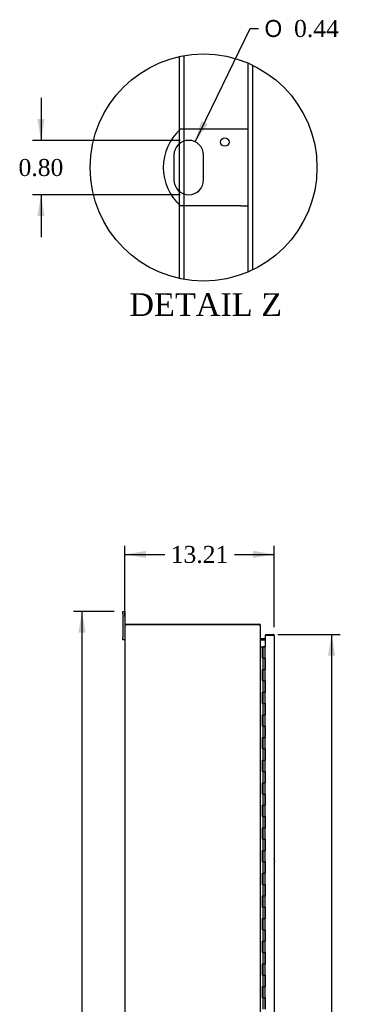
# Model space of a CAD drawing. Header units: inches. Extents: x 6 to 296, y 0 to 196.
# Tile 5 of 11: x 22 to 52, y 91 to 178. Entities that reach past the tile are written whole.
import ezdxf
from ezdxf.enums import TextEntityAlignment as Align

# ---------------------------------------------------------------- set-up
doc = ezdxf.new("R2010")
doc.units = ezdxf.units.IN
doc.header["$MEASUREMENT"] = 0
doc.layers.get('0').update_dxf_attribs({"linetype": 'CONTINUOUS'})
for name, color, linetype in [('COM40153-1', 7, 'CONTINUOUS'), ('COM48502', 7, 'CONTINUOUS'), ('COM48528', 7, 'CONTINUOUS'), ('COM54746-68', 7, 'CONTINUOUS'), ('COM71781-1', 7, 'CONTINUOUS'), ('DEFAULT', 7, 'CONTINUOUS'), ('FET07710', 7, 'CONTINUOUS')]:
    doc.layers.add(name, color=color, linetype=linetype)
doc.styles.add('SEACAD_SOLID_EDGE_ANSI1_SY', font='txt')
doc.styles.add('SEACAD_TIMES_NEW_ROMAN', font='times.ttf')

# ---------------------------------------------------------------- blocks, each defined once
blk = doc.blocks.new('GDIMGGROUP2')
at = {"layer": 'DEFAULT', "linetype": 'Continuous'}
for points in [[(33.092, 130.936), (31.217, 130.623), (33.092, 130.311)], [(42.552, 130.936), (42.552, 130.311), (44.427, 130.623)]]:
    blk.add_hatch(color=136, dxfattribs=at).paths.add_polyline_path(points)
at = {"layer": 'DEFAULT', "color": 136, "linetype": 'Continuous'}
for p, q in [((31.217, 125.138), (31.217, 131.373)), ((44.427, 124.204), (44.427, 131.373)), ((31.217, 130.623), (34.738, 130.623)), ((40.906, 130.623), (44.427, 130.623))]:
    blk.add_line(p, q, dxfattribs=at)
at = {"layer": 'DEFAULT', "color": 136, "linetype": 'Continuous', "style": 'SEACAD_TIMES_NEW_ROMAN'}
blk.add_text('13.21', height=1.5, dxfattribs=at).set_placement((35.263, 131.373), align=Align.TOP_LEFT)
blk = doc.blocks.new('GDIMGGROUP3')
at = {"layer": 'DEFAULT', "linetype": 'Continuous'}
for points in [[(27.108, 123.71), (27.733, 123.71), (27.42, 125.585)], [(27.108, 53.21), (27.42, 51.335), (27.733, 53.21)]]:
    blk.add_hatch(color=136, dxfattribs=at).paths.add_polyline_path(points)
at = {"layer": 'DEFAULT', "color": 136, "linetype": 'Continuous'}
for p, q in [((30.28, 125.585), (26.67, 125.585)), ((27.42, 125.585), (27.42, 89.735)), ((27.42, 87.71), (27.42, 51.335)), ((30.28, 51.335), (26.67, 51.335))]:
    blk.add_line(p, q, dxfattribs=at)
at = {"layer": 'DEFAULT', "color": 136, "linetype": 'Continuous', "style": 'SEACAD_TIMES_NEW_ROMAN'}
blk.add_text('74.25', height=1.5, dxfattribs=at).set_placement((24.861, 89.21), align=Align.TOP_LEFT)
blk = doc.blocks.new('GDIMGGROUP12')
at = {"layer": 'DEFAULT', "linetype": 'Continuous'}
for points in [[(49.806, 121.687), (49.493, 123.562), (49.181, 121.687)], [(49.806, 55.232), (49.181, 55.232), (49.493, 53.357)]]:
    blk.add_hatch(color=136, dxfattribs=at).paths.add_polyline_path(points)
at = {"layer": 'DEFAULT', "color": 136, "linetype": 'Continuous'}
for p, q in [((44.739, 123.562), (50.243, 123.562)), ((49.493, 123.562), (49.493, 89.735)), ((49.493, 85.46), (49.493, 53.357)), ((44.739, 53.357), (50.243, 53.357))]:
    blk.add_line(p, q, dxfattribs=at)
at = {"layer": 'DEFAULT', "color": 136, "linetype": 'Continuous', "style": 'SEACAD_TIMES_NEW_ROMAN'}
for s, p in [('70.21', (46.934, 89.21)), ('DOOR', (46.348, 86.96))]:
    blk.add_text(s, height=1.5, dxfattribs=at).set_placement(p, align=Align.TOP_LEFT)
blk = doc.blocks.new('GDIMGGROUP28')
at = {"layer": 'DEFAULT', "linetype": 'Continuous'}
blk.add_hatch(color=136, dxfattribs=at).paths.add_polyline_path([(37.97, 168.889), (37.433, 167.065), (38.532, 168.616)])
at = {"layer": 'DEFAULT', "color": 136, "linetype": 'Continuous'}
for p, q in [((37.433, 167.065), (42.288, 177.077)), ((42.288, 177.077), (43.038, 177.077))]:
    blk.add_line(p, q, dxfattribs=at)
for s, style, p in [('O', 'SEACAD_SOLID_EDGE_ANSI1_SY', (43.563, 177.827)), ('0.44', 'SEACAD_TIMES_NEW_ROMAN', (46.173, 177.827))]:
    blk.add_text(s, height=1.5, dxfattribs=dict(at, style=style)).set_placement(p, align=Align.TOP_LEFT)
blk = doc.blocks.new('GDIMGGROUP29')
at = {"layer": 'DEFAULT', "linetype": 'Continuous'}
for points in [[(23.484, 169.072), (23.797, 167.197), (24.109, 169.072)], [(23.484, 160.522), (24.109, 160.522), (23.797, 162.397)]]:
    blk.add_hatch(color=136, dxfattribs=at).paths.add_polyline_path(points)
at = {"layer": 'DEFAULT', "color": 136, "linetype": 'Continuous'}
for p, q in [((23.797, 170.947), (23.797, 167.197)), ((36.111, 167.197), (23.047, 167.197)), ((36.111, 162.397), (23.047, 162.397)), ((23.797, 162.397), (23.797, 158.647))]:
    blk.add_line(p, q, dxfattribs=at)
at = {"layer": 'DEFAULT', "color": 136, "linetype": 'Continuous', "style": 'SEACAD_TIMES_NEW_ROMAN'}
blk.add_text('0.80', height=1.5, dxfattribs=at).set_placement((21.806, 165.547), align=Align.TOP_LEFT)

msp = doc.modelspace()

# ---------------------------------------------------------------- linework, layer by layer
at = {"color": 7}
msp.add_circle((38.172, 164.797), 10.03, dxfattribs=at)
at = {"layer": 'COM40153-1', "color": 7}
for p, q in [((41.462, 168.172), (36.134, 168.172)), ((42.11, 168.172), (41.462, 168.172)), ((35.55, 165.886), (35.55, 163.708)), ((38.172, 163.708), (38.172, 165.886)), ((41.462, 161.422), (36.134, 161.422)), ((41.462, 161.422), (42.11, 161.422))]:
    msp.add_line(p, q, dxfattribs=at)
msp.add_circle((40.047, 167.05), 0.375, dxfattribs=at)
for centre, radius, start, end in [((39.11, 164.797), 4.5, 131.40962, 228.59038), ((36.861, 165.886), 1.311, 0, 180), ((36.861, 163.708), 1.311, 180, 0), ((43.717, 103.5), 0.75, 341.20309, 18.79691)]:
    msp.add_arc(centre, radius, start, end, dxfattribs=at)
at = {"layer": 'COM48502', "color": 7}
for p, q in [((36.032, 168.079), (36.032, 174.596)), ((36.464, 168.172), (36.464, 174.681)), ((42.11, 155.572), (42.11, 174.021)), ((42.542, 155.769), (42.542, 173.825)), ((36.032, 166.902), (36.032, 168.079)), ((36.464, 167.135), (36.464, 168.172)), ((36.464, 162.458), (36.464, 167.135)), ((36.032, 162.692), (36.032, 166.902)), ((36.032, 161.514), (36.032, 162.692)), ((36.464, 161.422), (36.464, 162.458)), ((36.032, 154.997), (36.032, 161.514)), ((36.464, 154.913), (36.464, 161.422)), ((31.217, 124.388), (31.217, 52.532)), ((31.217, 124.388), (31.325, 124.388)), ((43.109, 124.388), (31.325, 124.388)), ((43.217, 52.587), (43.217, 124.333)), ((43.253, 123.066), (43.632, 123.066))]:
    msp.add_line(p, q, dxfattribs=at)
for points, knots in [([(43.109, 124.388), (43.116, 124.385), (43.123, 124.383), (43.137, 124.378), (43.144, 124.376), (43.157, 124.372), (43.163, 124.369), (43.175, 124.365), (43.18, 124.362), (43.19, 124.358), (43.195, 124.356), (43.203, 124.351), (43.206, 124.349), (43.214, 124.342), (43.217, 124.337), (43.217, 124.333)], [0, 0, 0, 0, 0.125, 0.125, 0.25, 0.25, 0.375, 0.375, 0.5, 0.5, 0.625, 0.625, 0.75, 0.75, 1, 1, 1, 1]), ([(43.217, 123.174), (43.217, 123.164), (43.217, 123.154), (43.219, 123.134), (43.221, 123.124), (43.225, 123.105), (43.228, 123.095), (43.234, 123.082), (43.236, 123.077), (43.241, 123.071), (43.243, 123.069), (43.246, 123.067), (43.248, 123.067), (43.25, 123.066), (43.252, 123.066), (43.253, 123.066)], [0, 0, 0, 0, 0.25, 0.25, 0.5, 0.5, 0.75, 0.75, 0.875, 0.875, 0.9375, 0.9375, 0.96875, 0.96875, 1, 1, 1, 1])]:
    msp.add_open_spline(points, degree=3, knots=knots, dxfattribs=at)
at = {"layer": 'COM48528', "color": 7}
for p, q in [((31.289, 124.388), (31.289, 124.46)), ((31.289, 124.46), (43.109, 124.46)), ((43.109, 124.46), (43.109, 124.388)), ((43.201, 124.352), (43.217, 124.352)), ((43.217, 124.352), (43.217, 124.333)), ((43.632, 123.157), (43.253, 123.157)), ((43.253, 123.157), (43.253, 123.085)), ((43.632, 123.085), (43.253, 123.085))]:
    msp.add_line(p, q, dxfattribs=at)
for centre, radius, start, end in [((43.109, 124.352), 0.108, 0, 90), ((43.109, 124.352), 0.036, 57.4338, 90), ((43.253, 123.193), 0.036, 180, 270), ((43.253, 123.193), 0.108, 259.5051, 270)]:
    msp.add_arc(centre, radius, start, end, dxfattribs=at)
at = {"layer": 'COM54746-68', "color": 7}
for p, q in [((43.217, 122.46), (43.384, 122.46)), ((43.384, 122.46), (43.389, 122.46)), ((43.384, 121.46), (43.384, 122.46)), ((43.389, 122.46), (43.389, 121.46)), ((43.398, 122.46), (43.632, 122.46)), ((43.398, 122.46), (43.398, 121.46)), ((43.452, 122.469), (43.452, 122.495)), ((43.452, 122.495), (43.502, 122.495)), ((43.502, 122.469), (43.452, 122.469)), ((43.465, 122.469), (43.465, 122.46)), ((43.502, 122.495), (43.527, 122.495)), ((43.502, 122.469), (43.527, 122.469)), ((43.527, 122.495), (43.577, 122.495)), ((43.577, 122.469), (43.527, 122.469)), ((43.565, 122.46), (43.565, 122.469)), ((43.577, 122.495), (43.577, 122.469)), ((43.632, 121.46), (43.632, 122.46)), ((43.384, 121.46), (43.428, 121.46)), ((43.428, 121.46), (43.632, 121.46)), ((43.428, 121.46), (43.632, 121.46)), ((43.428, 120.46), (43.428, 121.46)), ((43.632, 121.46), (43.632, 120.461)), ((43.632, 120.46), (43.632, 121.46)), ((43.384, 119.46), (43.384, 120.46)), ((43.384, 120.46), (43.428, 120.46)), ((43.389, 120.46), (43.389, 119.46)), ((43.398, 120.461), (43.632, 120.461)), ((43.398, 120.46), (43.398, 119.46)), ((43.428, 120.46), (43.632, 120.46)), ((43.632, 119.46), (43.632, 120.461)), ((43.384, 119.46), (43.428, 119.46)), ((43.428, 119.46), (43.632, 119.46)), ((43.428, 119.46), (43.632, 119.46)), ((43.428, 118.46), (43.428, 119.46)), ((43.632, 119.46), (43.632, 118.461)), ((43.632, 118.46), (43.632, 119.46)), ((43.384, 117.46), (43.384, 118.46)), ((43.384, 118.46), (43.428, 118.46)), ((43.389, 118.46), (43.389, 117.46)), ((43.398, 118.461), (43.632, 118.461)), ((43.398, 118.46), (43.398, 117.46)), ((43.428, 118.46), (43.632, 118.46)), ((43.632, 117.46), (43.632, 118.461)), ((43.384, 117.46), (43.428, 117.46)), ((43.428, 117.46), (43.632, 117.46)), ((43.428, 117.46), (43.632, 117.46)), ((43.428, 116.46), (43.428, 117.46)), ((43.632, 117.46), (43.632, 116.461)), ((43.632, 116.46), (43.632, 117.46)), ((43.384, 115.46), (43.384, 116.46)), ((43.384, 116.46), (43.428, 116.46)), ((43.389, 116.46), (43.389, 115.46)), ((43.398, 116.461), (43.632, 116.461)), ((43.398, 116.46), (43.398, 115.46)), ((43.428, 116.46), (43.632, 116.46)), ((43.632, 115.46), (43.632, 116.461)), ((43.384, 115.46), (43.428, 115.46)), ((43.428, 115.46), (43.632, 115.46)), ((43.428, 115.46), (43.632, 115.46)), ((43.428, 114.46), (43.428, 115.46)), ((43.632, 115.46), (43.632, 114.461)), ((43.632, 114.46), (43.632, 115.46)), ((43.384, 113.46), (43.384, 114.46)), ((43.384, 114.46), (43.428, 114.46)), ((43.389, 114.46), (43.389, 113.46)), ((43.398, 114.461), (43.632, 114.461)), ((43.398, 114.46), (43.398, 113.46)), ((43.428, 114.46), (43.632, 114.46)), ((43.632, 113.46), (43.632, 114.461)), ((43.384, 113.46), (43.428, 113.46)), ((43.428, 113.46), (43.632, 113.46)), ((43.428, 113.46), (43.632, 113.46)), ((43.428, 112.46), (43.428, 113.46)), ((43.632, 113.46), (43.632, 112.461)), ((43.632, 112.46), (43.632, 113.46)), ((43.384, 111.46), (43.384, 112.46)), ((43.384, 112.46), (43.428, 112.46)), ((43.389, 112.46), (43.389, 111.46)), ((43.398, 112.461), (43.632, 112.461)), ((43.398, 112.46), (43.398, 111.46)), ((43.428, 112.46), (43.632, 112.46)), ((43.632, 111.46), (43.632, 112.461)), ((43.384, 111.46), (43.428, 111.46)), ((43.428, 111.46), (43.632, 111.46)), ((43.428, 111.46), (43.632, 111.46)), ((43.428, 110.46), (43.428, 111.46)), ((43.632, 111.46), (43.632, 110.461)), ((43.632, 110.46), (43.632, 111.46)), ((43.384, 109.46), (43.384, 110.46)), ((43.384, 110.46), (43.428, 110.46)), ((43.389, 110.46), (43.389, 109.46)), ((43.398, 110.461), (43.632, 110.461)), ((43.398, 110.46), (43.398, 109.46)), ((43.428, 110.46), (43.632, 110.46)), ((43.632, 109.46), (43.632, 110.461)), ((43.384, 109.46), (43.428, 109.46)), ((43.428, 109.46), (43.632, 109.46)), ((43.428, 109.46), (43.632, 109.46)), ((43.428, 108.46), (43.428, 109.46)), ((43.632, 109.46), (43.632, 108.461)), ((43.632, 108.46), (43.632, 109.46)), ((43.384, 107.46), (43.384, 108.46)), ((43.384, 108.46), (43.428, 108.46)), ((43.389, 108.46), (43.389, 107.46)), ((43.398, 108.461), (43.632, 108.461)), ((43.398, 108.46), (43.398, 107.46)), ((43.428, 108.46), (43.632, 108.46)), ((43.632, 107.46), (43.632, 108.461)), ((43.384, 107.46), (43.428, 107.46)), ((43.428, 107.46), (43.632, 107.46)), ((43.428, 107.46), (43.632, 107.46)), ((43.428, 106.46), (43.428, 107.46)), ((43.632, 107.46), (43.632, 106.461)), ((43.632, 106.46), (43.632, 107.46)), ((43.384, 105.46), (43.384, 106.46)), ((43.384, 106.46), (43.428, 106.46)), ((43.389, 106.46), (43.389, 105.46)), ((43.398, 106.461), (43.632, 106.461)), ((43.398, 106.46), (43.398, 105.46)), ((43.428, 106.46), (43.632, 106.46)), ((43.632, 105.46), (43.632, 106.461)), ((43.384, 105.46), (43.428, 105.46)), ((43.428, 105.46), (43.632, 105.46)), ((43.428, 105.46), (43.632, 105.46)), ((43.428, 104.46), (43.428, 105.46)), ((43.632, 105.46), (43.632, 104.461)), ((43.632, 104.46), (43.632, 105.46)), ((43.384, 103.46), (43.384, 104.46)), ((43.384, 104.46), (43.428, 104.46)), ((43.389, 104.46), (43.389, 103.46)), ((43.398, 104.461), (43.632, 104.461)), ((43.398, 104.46), (43.398, 103.46)), ((43.428, 104.46), (43.632, 104.46)), ((43.632, 103.46), (43.632, 104.461)), ((43.384, 103.46), (43.428, 103.46)), ((43.428, 103.46), (43.632, 103.46)), ((43.428, 103.46), (43.632, 103.46)), ((43.428, 102.46), (43.428, 103.46)), ((43.632, 103.46), (43.632, 102.461)), ((43.632, 102.46), (43.632, 103.46)), ((43.384, 101.46), (43.384, 102.46)), ((43.384, 102.46), (43.428, 102.46)), ((43.389, 102.46), (43.389, 101.46)), ((43.398, 102.461), (43.632, 102.461)), ((43.398, 102.46), (43.398, 101.46)), ((43.428, 102.46), (43.632, 102.46)), ((43.632, 101.46), (43.632, 102.461)), ((43.384, 101.46), (43.428, 101.46)), ((43.428, 101.46), (43.632, 101.46)), ((43.428, 101.46), (43.632, 101.46)), ((43.428, 100.46), (43.428, 101.46)), ((43.632, 101.46), (43.632, 100.461)), ((43.632, 100.46), (43.632, 101.46)), ((43.384, 99.46), (43.384, 100.46)), ((43.384, 100.46), (43.428, 100.46)), ((43.389, 100.46), (43.389, 99.46)), ((43.398, 100.461), (43.632, 100.461)), ((43.398, 100.46), (43.398, 99.46)), ((43.428, 100.46), (43.632, 100.46)), ((43.632, 99.46), (43.632, 100.461)), ((43.384, 99.46), (43.428, 99.46)), ((43.428, 99.46), (43.632, 99.46)), ((43.428, 99.46), (43.632, 99.46)), ((43.428, 98.46), (43.428, 99.46)), ((43.632, 99.46), (43.632, 98.461)), ((43.632, 98.46), (43.632, 99.46)), ((43.384, 97.46), (43.384, 98.46)), ((43.384, 98.46), (43.428, 98.46)), ((43.389, 98.46), (43.389, 97.46)), ((43.398, 98.461), (43.632, 98.461)), ((43.398, 98.46), (43.398, 97.46)), ((43.428, 98.46), (43.632, 98.46)), ((43.632, 97.46), (43.632, 98.461)), ((43.384, 97.46), (43.428, 97.46)), ((43.428, 97.46), (43.632, 97.46)), ((43.428, 97.46), (43.632, 97.46)), ((43.428, 96.46), (43.428, 97.46)), ((43.632, 97.46), (43.632, 96.461)), ((43.632, 96.46), (43.632, 97.46)), ((43.384, 95.46), (43.384, 96.46)), ((43.384, 96.46), (43.428, 96.46)), ((43.389, 96.46), (43.389, 95.46)), ((43.398, 96.461), (43.632, 96.461)), ((43.398, 96.46), (43.398, 95.46)), ((43.428, 96.46), (43.632, 96.46)), ((43.632, 95.46), (43.632, 96.461)), ((43.384, 95.46), (43.428, 95.46)), ((43.428, 95.46), (43.632, 95.46)), ((43.428, 95.46), (43.632, 95.46)), ((43.428, 94.46), (43.428, 95.46)), ((43.632, 95.46), (43.632, 94.461)), ((43.632, 94.46), (43.632, 95.46)), ((43.384, 93.46), (43.384, 94.46)), ((43.384, 94.46), (43.428, 94.46)), ((43.389, 94.46), (43.389, 93.46)), ((43.398, 94.461), (43.632, 94.461)), ((43.398, 94.46), (43.398, 93.46)), ((43.428, 94.46), (43.632, 94.46)), ((43.632, 93.46), (43.632, 94.461)), ((43.384, 93.46), (43.428, 93.46)), ((43.428, 93.46), (43.632, 93.46)), ((43.428, 93.46), (43.632, 93.46)), ((43.428, 92.46), (43.428, 93.46)), ((43.632, 93.46), (43.632, 92.461)), ((43.632, 92.46), (43.632, 93.46)), ((43.384, 91.46), (43.384, 92.46)), ((43.384, 92.46), (43.428, 92.46)), ((43.389, 92.46), (43.389, 91.46)), ((43.398, 92.461), (43.632, 92.461)), ((43.398, 92.46), (43.398, 91.46)), ((43.428, 92.46), (43.632, 92.46)), ((43.632, 91.46), (43.632, 92.461)), ((43.384, 91.46), (43.428, 91.46)), ((43.428, 91.46), (43.632, 91.46)), ((43.428, 91.46), (43.632, 91.46)), ((43.428, 90.46), (43.428, 91.46)), ((43.632, 91.46), (43.632, 90.461)), ((43.632, 90.46), (43.632, 91.46))]:
    msp.add_line(p, q, dxfattribs=at)
at = {"layer": 'COM71781-1', "color": 7}
for p, q in [((43.66, 123.562), (43.66, 123.49)), ((43.66, 123.562), (44.319, 123.562)), ((44.319, 123.49), (43.632, 123.49)), ((43.632, 123.49), (43.632, 122.46)), ((43.66, 123.49), (44.319, 123.49)), ((44.421, 123.49), (44.319, 123.49)), ((44.319, 123.49), (44.421, 123.49)), ((44.427, 123.454), (44.427, 53.465))]:
    msp.add_line(p, q, dxfattribs=at)
for start, end in [(19.47122, 90), (0, 19.47122)]:
    msp.add_arc((44.319, 123.454), 0.108, start, end, dxfattribs=at)
msp.add_ellipse((44.319, 123.454), major_axis=(-0.108, 0), ratio=0.997813, start_param=3.141593, end_param=3.48143, dxfattribs=at)
at = {"layer": 'FET07710', "color": 7}
for p, q in [((31.03, 125.397), (31.03, 125.585)), ((31.03, 125.585), (31.217, 125.585)), ((31.03, 125.397), (31.03, 123.272)), ((31.217, 125.585), (31.217, 125.397)), ((31.217, 125.397), (31.217, 124.388)), ((31.03, 123.085), (31.03, 123.272)), ((31.217, 123.085), (31.03, 123.085))]:
    msp.add_line(p, q, dxfattribs=at)

# ---------------------------------------------------------------- block references
at = {"layer": 'DEFAULT', "color": 7}
for name in ['GDIMGGROUP28', 'GDIMGGROUP29', 'GDIMGGROUP2', 'GDIMGGROUP3', 'GDIMGGROUP12']:
    msp.add_blockref(name, (0, 0), dxfattribs=at)

# ---------------------------------------------------------------- texts
at = {"layer": 'DEFAULT', "color": 7, "style": 'SEACAD_TIMES_NEW_ROMAN'}
msp.add_text('DETAIL Z', height=2, dxfattribs=at).set_placement((31.608, 153.687), align=Align.TOP_LEFT)

doc.saveas('drawing.dxf')
